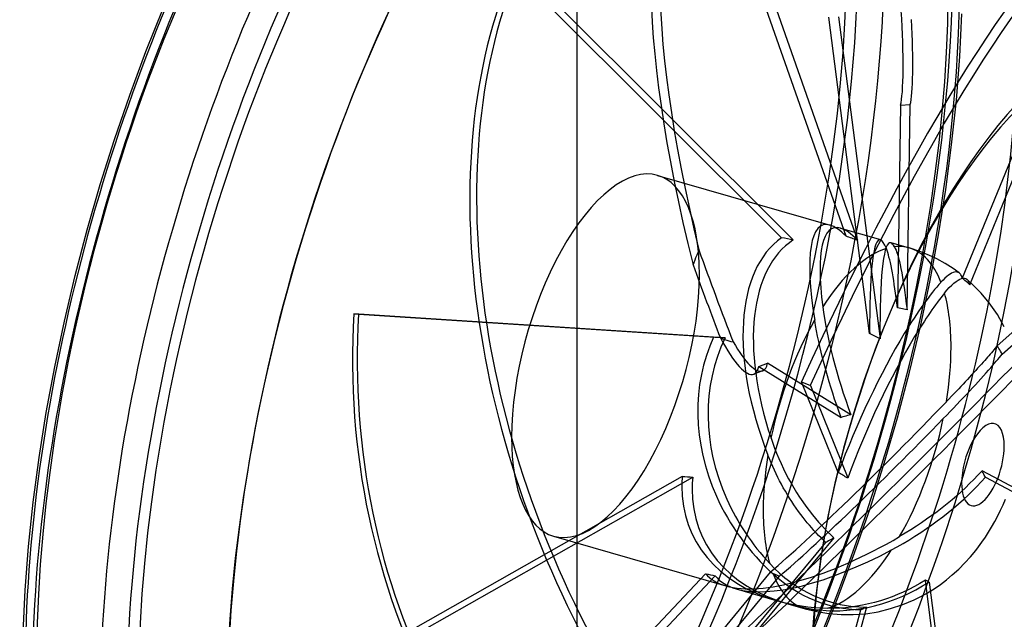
# Model space of a CAD drawing. Header units: millimetres. Extents: x -156 to 156, y -127 to 111.
# Tile 10 of 12: x 1 to 103, y -45 to 17. Entities that reach past the tile are written whole.
import ezdxf

# ---------------------------------------------------------------- set-up
doc = ezdxf.new("R2010")
doc.units = ezdxf.units.MM
doc.layers.add('HIDDEN', color=7, linetype='Continuous')
doc.layers.add('THICK', color=7, linetype='Continuous')

msp = doc.modelspace()

# ---------------------------------------------------------------- linework, layer by layer
at = {"layer": 'HIDDEN'}
for p, q in [((58.61, -87.59), (58.61, 53.75)), ((58.61, -87.59), (58.61, 53.75)), ((86.38, -5.41), (72.24, 34.86)), ((73.15, 35.19), (87.55, -5.82)), ((52.62, 22.47), (80.92, -5.78)), ((79.7, -5.57), (51.92, 22.17)), ((98.1, 13.17), (98.31, 17.57)), ((88.8, -15.46), (84.6, 17.21)), ((85.6, 17.26), (89.88, -16.01)), ((108.2, 14.37), (98.36, -9.75)), ((99.15, -10.43), (109.1, 13.99)), ((97.76, 8.65), (98.1, 13.17)), ((92, 8.14), (91.68, -12.82)), ((92, 8.14), (92.99, 8.19)), ((92.67, -13.02), (92.99, 8.19)), ((97.27, 4.03), (97.76, 8.65)), ((96.66, -0.58), (97.27, 4.03)), ((66.91, 0.88), (84.72, -4.26)), ((95.92, -5.26), (96.66, -0.58)), ((116.47, -3.82), (101.97, -16.72)), ((85.79, -4.57), (89.92, -5.76)), ((102.49, -17.59), (117.17, -4.54)), ((90.99, -6.07), (92.89, -6.62)), ((95.04, -9.98), (95.92, -5.26)), ((70.98, -7.34), (71.08, -7.08)), ((71.08, -7.08), (71.18, -6.81)), ((90.6, -6.87), (90.53, -6.68)), ((90.67, -7.09), (90.6, -6.87)), ((90.74, -7.32), (90.67, -7.09)), ((91.38, -6.51), (91.45, -6.66)), ((91.45, -6.66), (91.53, -6.85)), ((91.53, -6.85), (91.61, -7.09)), ((91.61, -7.09), (91.7, -7.36)), ((94.08, -7.02), (92.89, -6.62)), ((95.24, -7.51), (94.08, -7.02)), ((70.57, -8.38), (70.67, -8.12)), ((70.67, -8.12), (70.77, -7.86)), ((70.77, -7.86), (70.87, -7.6)), ((70.87, -7.6), (70.98, -7.34)), ((90.8, -7.58), (90.74, -7.32)), ((90.87, -7.84), (90.8, -7.58)), ((90.94, -8.14), (90.87, -7.84)), ((91.7, -7.36), (91.78, -7.67)), ((91.78, -7.67), (91.87, -8.01)), ((91.87, -8.01), (91.94, -8.36)), ((95.75, -7.76), (95.24, -7.51)), ((96.61, -8.24), (95.75, -7.76)), ((91.01, -8.47), (90.94, -8.14)), ((91.08, -8.83), (91.01, -8.47)), ((91.15, -9.2), (91.08, -8.83)), ((91.94, -8.36), (92.03, -8.76)), ((92.03, -8.76), (92.11, -9.2)), ((97.43, -8.76), (96.61, -8.24)), ((98.05, -9.2), (97.43, -8.76)), ((97.58, -9.12), (97.43, -9.17)), ((97.71, -9.1), (97.58, -9.12)), ((97.84, -9.11), (97.71, -9.1)), ((97.94, -9.14), (97.84, -9.11)), ((98.04, -9.2), (97.94, -9.14)), ((91.22, -9.6), (91.15, -9.2)), ((91.29, -10), (91.22, -9.6)), ((91.35, -10.41), (91.29, -10)), ((92.11, -9.2), (92.2, -9.68)), ((92.2, -9.68), (92.28, -10.19)), ((94.04, -14.72), (95.04, -9.98)), ((96.38, -9.95), (96.16, -10.17)), ((96.58, -9.75), (96.38, -9.95)), ((96.77, -9.58), (96.58, -9.75)), ((96.95, -9.44), (96.77, -9.58)), ((97.11, -9.33), (96.95, -9.44)), ((97.27, -9.24), (97.11, -9.33)), ((97.43, -9.17), (97.27, -9.24)), ((97.51, -10.25), (97.73, -10.08)), ((97.73, -10.08), (97.93, -9.94)), ((97.93, -9.94), (98.11, -9.84)), ((98.11, -9.26), (98.05, -9.2)), ((98.17, -9.33), (98.11, -9.26)), ((98.11, -9.84), (98.29, -9.77)), ((98.23, -9.41), (98.17, -9.33)), ((98.28, -9.51), (98.23, -9.41)), ((98.32, -9.62), (98.28, -9.51)), ((98.29, -9.77), (98.45, -9.73)), ((98.36, -9.75), (98.32, -9.62)), ((98.5, -9.86), (98.36, -9.75)), ((98.45, -9.73), (98.61, -9.74)), ((98.63, -9.97), (98.5, -9.86)), ((98.61, -9.74), (98.74, -9.78)), ((98.76, -10.08), (98.63, -9.97)), ((98.74, -9.78), (98.85, -9.85)), ((98.89, -10.19), (98.76, -10.08)), ((98.85, -9.85), (98.91, -9.91)), ((99.44, -10.38), (98.85, -9.85)), ((98.91, -9.91), (98.97, -9.99)), ((98.97, -9.99), (99.02, -10.08)), ((99.02, -10.08), (99.07, -10.18)), ((91.42, -10.84), (91.35, -10.41)), ((91.48, -11.3), (91.42, -10.84)), ((92.28, -10.19), (92.36, -10.7)), ((92.36, -10.7), (92.44, -11.23)), ((96.54, -11.29), (96.78, -10.99)), ((96.78, -10.99), (97.03, -10.72)), ((97.03, -10.72), (97.28, -10.47)), ((97.28, -10.47), (97.51, -10.25)), ((99.02, -10.31), (98.89, -10.19)), ((99.15, -10.43), (99.02, -10.31)), ((99.07, -10.18), (99.11, -10.3)), ((99.11, -10.3), (99.15, -10.43)), ((100.33, -11.3), (99.44, -10.38)), ((91.55, -11.78), (91.48, -11.3)), ((91.62, -12.29), (91.55, -11.78)), ((92.44, -11.23), (92.52, -11.79)), ((92.52, -11.79), (92.59, -12.39)), ((101.14, -12.28), (100.33, -11.3)), ((83.96, -12.71), (84.03, -13.28)), ((91.68, -12.82), (91.62, -12.29)), ((91.85, -12.85), (91.68, -12.82)), ((92.02, -12.88), (91.85, -12.85)), ((92.18, -12.91), (92.02, -12.88)), ((92.34, -12.95), (92.18, -12.91)), ((92.51, -12.98), (92.34, -12.95)), ((92.67, -13.02), (92.51, -12.98)), ((92.59, -12.39), (92.67, -13.02)), ((101.99, -13.49), (101.14, -12.28)), ((35.55, -13.42), (36.04, -13.45)), ((72.68, -15.85), (35.55, -13.42)), ((36.04, -13.45), (73.87, -15.92)), ((83.22, -14.62), (83.13, -14.08)), ((84.03, -13.28), (84.13, -13.89)), ((84.13, -13.89), (84.24, -14.53)), ((102.71, -14.76), (101.99, -13.49)), ((83.32, -15.17), (83.22, -14.62)), ((83.43, -15.73), (83.32, -15.17)), ((84.24, -14.53), (84.37, -15.21)), ((84.37, -15.21), (84.51, -15.89)), ((92.92, -19.45), (94.04, -14.72)), ((73.39, -15.92), (73.61, -16)), ((73.61, -16), (73.82, -16.08)), ((73.82, -16.08), (74.04, -16.14)), ((74.04, -16.14), (74.26, -16.21)), ((74.26, -16.21), (74.48, -16.27)), ((83.54, -16.28), (83.43, -15.73)), ((84.51, -15.89), (84.66, -16.57)), ((74.48, -16.27), (74.71, -16.32)), ((83.66, -16.82), (83.54, -16.28)), ((83.8, -17.39), (83.66, -16.82)), ((84.66, -16.57), (84.82, -17.24)), ((84.82, -17.24), (85, -17.94)), ((101.63, -17.14), (101.51, -17.28)), ((101.75, -16.99), (101.63, -17.14)), ((101.86, -16.85), (101.75, -16.99)), ((101.97, -16.72), (101.86, -16.85)), ((102.06, -16.86), (101.97, -16.72)), ((102.15, -17.01), (102.06, -16.86)), ((102.24, -17.15), (102.15, -17.01)), ((102.33, -17.3), (102.24, -17.15)), ((83.95, -17.99), (83.8, -17.39)), ((84.11, -18.6), (83.95, -17.99)), ((85, -17.94), (85.2, -18.68)), ((100.68, -18.24), (100.51, -18.43)), ((100.82, -18.08), (100.68, -18.24)), ((100.97, -17.91), (100.82, -18.08)), ((101.11, -17.75), (100.97, -17.91)), ((101.24, -17.59), (101.11, -17.75)), ((101.38, -17.44), (101.24, -17.59)), ((101.51, -17.28), (101.38, -17.44)), ((101.88, -18.33), (102.05, -18.14)), ((102.05, -18.14), (102.2, -17.95)), ((102.2, -17.95), (102.35, -17.76)), ((102.41, -17.44), (102.33, -17.3)), ((102.35, -17.76), (102.49, -17.59)), ((102.49, -17.59), (102.41, -17.44)), ((77.35, -18.86), (78.26, -18.53)), ((77.35, -18.86), (85.85, -24.13)), ((86.86, -23.85), (78.26, -18.53)), ((84.27, -19.22), (84.11, -18.6)), ((84.45, -19.84), (84.27, -19.22)), ((85.2, -18.68), (85.41, -19.43)), ((99.75, -19.28), (99.54, -19.51)), ((99.95, -19.05), (99.75, -19.28)), ((100.15, -18.84), (99.95, -19.05)), ((100.34, -18.63), (100.15, -18.84)), ((100.51, -18.43), (100.34, -18.63)), ((100.83, -19.53), (101.08, -19.25)), ((101.08, -19.25), (101.32, -18.99)), ((101.32, -18.99), (101.53, -18.74)), ((101.53, -18.74), (101.71, -18.53)), ((101.71, -18.53), (101.88, -18.33)), ((77.74, -19.33), (76.83, -19.67)), ((84.62, -20.44), (84.45, -19.84)), ((85.41, -19.43), (85.63, -20.18)), ((85.63, -20.18), (85.86, -20.91)), ((91.67, -24.18), (92.92, -19.45)), ((98.89, -20.21), (98.67, -20.45)), ((99.11, -19.98), (98.89, -20.21)), ((99.33, -19.74), (99.11, -19.98)), ((99.54, -19.51), (99.33, -19.74)), ((100.01, -20.44), (100.29, -20.13)), ((100.29, -20.13), (100.57, -19.83)), ((100.57, -19.83), (100.83, -19.53)), ((81.77, -20.44), (82.68, -20.82)), ((85.56, -29.83), (81.77, -20.44)), ((82.68, -20.82), (86.54, -30.39)), ((84.8, -21.02), (84.62, -20.44)), ((84.99, -21.62), (84.8, -21.02)), ((85.86, -20.91), (86.08, -21.62)), ((98, -21.17), (97.76, -21.42)), ((98.23, -20.92), (98, -21.17)), ((98.46, -20.68), (98.23, -20.92)), ((98.67, -20.45), (98.46, -20.68)), ((99.14, -21.38), (99.44, -21.06)), ((99.44, -21.06), (99.73, -20.75)), ((99.73, -20.75), (100.01, -20.44)), ((85.19, -22.24), (84.99, -21.62)), ((85.4, -22.86), (85.19, -22.24)), ((86.08, -21.62), (86.33, -22.35)), ((86.33, -22.35), (86.59, -23.1)), ((96.99, -22.23), (96.73, -22.5)), ((97.25, -21.95), (96.99, -22.23)), ((97.51, -21.69), (97.25, -21.95)), ((97.76, -21.42), (97.51, -21.69)), ((98.16, -22.43), (98.5, -22.07)), ((98.5, -22.07), (98.83, -21.72)), ((98.83, -21.72), (99.14, -21.38)), ((85.62, -23.49), (85.4, -22.86)), ((86.59, -23.1), (86.86, -23.85)), ((97.1, -23.53), (97.46, -23.17)), ((97.46, -23.17), (97.81, -22.8)), ((97.81, -22.8), (98.16, -22.43)), ((85.85, -24.13), (85.62, -23.49)), ((86.02, -24.08), (85.85, -24.13)), ((86.19, -24.03), (86.02, -24.08)), ((86.36, -23.99), (86.19, -24.03)), ((86.53, -23.94), (86.36, -23.99)), ((86.69, -23.9), (86.53, -23.94)), ((86.86, -23.85), (86.69, -23.9)), ((90.31, -28.87), (91.67, -24.18)), ((96.41, -24.25), (96.76, -23.89)), ((96.76, -23.89), (97.1, -23.53)), ((78.62, -26.27), (78.79, -26.78)), ((78.79, -26.78), (78.98, -27.3)), ((78.98, -27.3), (79.19, -27.83)), ((78.45, -28.42), (78.29, -28.02)), ((78.62, -28.82), (78.45, -28.42)), ((79.19, -27.83), (79.41, -28.36)), ((79.41, -28.36), (79.65, -28.9)), ((78.79, -29.21), (78.62, -28.82)), ((78.97, -29.59), (78.79, -29.21)), ((79.65, -28.9), (79.9, -29.43)), ((79.9, -29.43), (80.16, -29.95)), ((88.84, -33.53), (90.31, -28.87)), ((69.44, -30.23), (32.71, -51.07)), ((33.12, -51.53), (70.53, -30.29)), ((79.15, -29.97), (78.97, -29.59)), ((79.33, -30.34), (79.15, -29.97)), ((79.51, -30.69), (79.33, -30.34)), ((80.16, -29.95), (80.42, -30.46)), ((80.42, -30.46), (80.69, -30.94)), ((99.99, -30.09), (99.57, -30.54)), ((100.41, -29.64), (99.99, -30.09)), ((100.33, -30.79), (100.76, -30.31)), ((100.47, -29.76), (100.41, -29.64)), ((111.04, -35.29), (100.41, -29.64)), ((100.53, -29.87), (100.47, -29.76)), ((100.59, -29.98), (100.53, -29.87)), ((100.64, -30.09), (100.59, -29.98)), ((100.7, -30.2), (100.64, -30.09)), ((100.76, -30.31), (100.7, -30.2)), ((100.76, -30.31), (110.93, -35.72)), ((79.7, -31.04), (79.51, -30.69)), ((79.89, -31.4), (79.7, -31.04)), ((80.1, -31.76), (79.89, -31.4)), ((80.69, -30.94), (80.96, -31.41)), ((80.96, -31.41), (81.26, -31.89)), ((98.69, -31.4), (98.24, -31.82)), ((99.13, -30.97), (98.69, -31.4)), ((99.57, -30.54), (99.13, -30.97)), ((99.43, -31.72), (99.88, -31.26)), ((99.88, -31.26), (100.33, -30.79)), ((80.31, -32.12), (80.1, -31.76)), ((80.54, -32.48), (80.31, -32.12)), ((80.76, -32.83), (80.54, -32.48)), ((81.26, -31.89), (81.56, -32.37)), ((81.56, -32.37), (81.89, -32.84)), ((97.79, -32.22), (97.32, -32.63)), ((98.24, -31.82), (97.79, -32.22)), ((98.5, -32.6), (98.97, -32.16)), ((98.97, -32.16), (99.43, -31.72)), ((80.99, -33.18), (80.76, -32.83)), ((81.23, -33.52), (80.99, -33.18)), ((81.47, -33.85), (81.23, -33.52)), ((81.89, -32.84), (82.22, -33.31)), ((82.22, -33.31), (82.55, -33.76)), ((87.25, -38.14), (88.84, -33.53)), ((96.29, -33.47), (95.76, -33.89)), ((96.81, -33.05), (96.29, -33.47)), ((97.32, -32.63), (96.81, -33.05)), ((96.91, -33.96), (97.46, -33.51)), ((97.46, -33.51), (97.99, -33.05)), ((97.99, -33.05), (98.5, -32.6)), ((102.32, -33.73), (102.59, -33.15)), ((102.59, -33.15), (102.83, -32.58)), ((81.7, -34.17), (81.47, -33.85)), ((81.93, -34.48), (81.7, -34.17)), ((82.15, -34.74), (81.93, -34.48)), ((82.55, -33.76), (82.89, -34.19)), ((82.89, -34.19), (83.22, -34.59)), ((95.22, -34.28), (94.69, -34.66)), ((95.76, -33.89), (95.22, -34.28)), ((95.79, -34.83), (96.35, -34.4)), ((96.35, -34.4), (96.91, -33.96)), ((101.72, -34.89), (102.03, -34.31)), ((102.03, -34.31), (102.32, -33.73)), ((82.36, -35.01), (82.15, -34.74)), ((82.59, -35.28), (82.36, -35.01)), ((82.82, -35.54), (82.59, -35.28)), ((83.05, -35.8), (82.82, -35.54)), ((83.22, -34.59), (83.52, -34.94)), ((83.52, -34.94), (83.82, -35.28)), ((83.82, -35.28), (84.13, -35.61)), ((93.63, -35.38), (93.06, -35.75)), ((94.17, -35.02), (93.63, -35.38)), ((94.69, -34.66), (94.17, -35.02)), ((94.68, -35.62), (95.24, -35.22)), ((95.24, -35.22), (95.79, -34.83)), ((101.08, -35.99), (101.4, -35.47)), ((101.4, -35.47), (101.72, -34.89)), ((56.15, -36.4), (73.96, -41.54)), ((85.12, -36.57), (73.55, -50.52)), ((83.29, -36.06), (83.05, -35.8)), ((83.53, -36.32), (83.29, -36.06)), ((83.78, -36.57), (83.53, -36.32)), ((84.03, -36.81), (83.78, -36.57)), ((84.13, -35.61), (84.46, -35.94)), ((84.46, -35.94), (84.79, -36.26)), ((84.79, -36.26), (85.12, -36.57)), ((85.12, -36.57), (84.98, -36.66)), ((92.48, -36.1), (91.9, -36.45)), ((93.06, -35.75), (92.48, -36.1)), ((92.86, -36.8), (93.48, -36.41)), ((93.48, -36.41), (94.09, -36.02)), ((94.09, -36.02), (94.68, -35.62)), ((100.4, -37.01), (100.75, -36.5)), ((100.75, -36.5), (101.08, -35.99)), ((72.85, -50.83), (84.28, -37.05)), ((84.28, -37.05), (84.03, -36.81)), ((84.42, -36.97), (84.28, -37.05)), ((84.56, -36.89), (84.42, -36.97)), ((84.7, -36.81), (84.56, -36.89)), ((84.84, -36.74), (84.7, -36.81)), ((84.98, -36.66), (84.84, -36.74)), ((91.07, -37.81), (91.65, -37.5)), ((91.65, -37.5), (92.25, -37.16)), ((92.25, -37.16), (92.86, -36.8)), ((99.76, -37.87), (100.03, -37.52)), ((100.03, -37.52), (100.4, -37.01)), ((85.56, -42.67), (87.25, -38.14)), ((98.64, -39.16), (99.22, -38.52)), ((99.22, -38.52), (99.76, -37.87)), ((78.49, -39.24), (78.98, -39.74)), ((98.01, -39.8), (98.64, -39.16)), ((71.87, -40.28), (45.08, -68.72)), ((45.57, -69.46), (72.86, -40.49)), ((78.54, -40.11), (65.4, -56.03)), ((66.1, -56.75), (79.49, -40.53)), ((79.36, -40.79), (78.86, -40.35)), ((78.98, -39.74), (79.5, -40.23)), ((79.5, -40.23), (80.06, -40.7)), ((96.74, -40.9), (97.33, -40.41)), ((97.33, -40.41), (98.01, -39.8)), ((79.87, -41.2), (79.36, -40.79)), ((80.39, -41.57), (79.87, -41.2)), ((80.06, -40.7), (80.65, -41.16)), ((80.91, -41.92), (80.39, -41.57)), ((80.65, -41.16), (81.26, -41.57)), ((81.26, -41.57), (81.86, -41.94)), ((93.42, -41.61), (92.84, -41.91)), ((94, -41.29), (93.42, -41.61)), ((93.58, -41.93), (94.27, -41.55)), ((94.57, -40.95), (94, -41.29)), ((94.27, -41.55), (94.95, -41.14)), ((94.64, -40.99), (94.57, -40.95)), ((97.32, -62.79), (94.57, -40.95)), ((94.7, -41.02), (94.64, -40.99)), ((94.76, -41.05), (94.7, -41.02)), ((94.82, -41.08), (94.76, -41.05)), ((94.89, -41.11), (94.82, -41.08)), ((94.95, -41.14), (94.89, -41.11)), ((94.95, -41.14), (97.73, -63.25)), ((95.46, -41.83), (96.11, -41.38)), ((96.11, -41.38), (96.74, -40.9)), ((75.03, -41.85), (79.16, -43.04)), ((81.42, -42.23), (80.91, -41.92)), ((81.98, -42.53), (81.42, -42.23)), ((81.86, -41.94), (82.45, -42.27)), ((82.55, -42.81), (81.98, -42.53)), ((82.45, -42.27), (83.08, -42.57)), ((83.08, -42.57), (83.75, -42.85)), ((83.78, -47.11), (85.56, -42.67)), ((91.13, -42.66), (90.54, -42.87)), ((91.69, -42.43), (91.13, -42.66)), ((91.53, -42.88), (92.23, -42.59)), ((92.27, -42.19), (91.69, -42.43)), ((92.23, -42.59), (92.9, -42.28)), ((92.84, -41.91), (92.27, -42.19)), ((92.9, -42.28), (93.58, -41.93)), ((93.41, -42.97), (94.1, -42.63)), ((94.1, -42.63), (94.78, -42.25)), ((94.78, -42.25), (95.46, -41.83)), ((80.23, -43.35), (82.13, -43.9)), ((83.14, -43.06), (82.55, -42.81)), ((83.73, -43.28), (83.14, -43.06)), ((84.31, -43.47), (83.73, -43.28)), ((83.75, -42.85), (84.42, -43.09)), ((84.88, -43.63), (84.31, -43.47)), ((84.42, -43.09), (85.1, -43.3)), ((85.46, -43.76), (84.88, -43.63)), ((85.1, -43.3), (85.76, -43.46)), ((85.76, -43.46), (86.41, -43.58)), ((86.41, -43.58), (87.08, -43.66)), ((87.48, -43.64), (86.91, -43.73)), ((87.08, -43.66), (87.77, -43.72)), ((88.08, -43.54), (87.48, -43.64)), ((87.77, -43.72), (88.47, -43.73)), ((88.69, -43.41), (88.08, -43.54)), ((88.6, -43.76), (89.32, -43.59)), ((89.32, -43.25), (88.69, -43.41)), ((89.94, -43.07), (89.32, -43.25)), ((89.32, -43.59), (90.06, -43.39)), ((90.54, -42.87), (89.94, -43.07)), ((90.06, -43.39), (90.8, -43.15)), ((90.8, -43.15), (91.53, -42.88)), ((90.97, -43.89), (92.23, -43.47)), ((92.23, -43.47), (93.41, -42.97)), ((81.12, -69.02), (87.9, -44.02)), ((88.47, -43.73), (81.61, -69.04)), ((82.13, -43.9), (83.35, -44.2)), ((83.35, -44.2), (84.59, -44.4)), ((83.65, -44.02), (84.3, -44.08)), ((84.3, -44.08), (84.99, -44.11)), ((85.1, -43.85), (84.5, -43.84)), ((84.59, -44.4), (85.85, -44.51)), ((84.99, -44.11), (85.71, -44.1)), ((85.71, -43.83), (85.1, -43.85)), ((86.05, -43.87), (85.46, -43.76)), ((86.32, -43.79), (85.71, -43.83)), ((85.71, -44.1), (86.45, -44.06)), ((85.85, -44.51), (87.11, -44.51)), ((86.66, -43.95), (86.05, -43.87)), ((86.91, -43.73), (86.32, -43.79)), ((86.45, -44.06), (87.18, -43.99)), ((87.27, -44), (86.66, -43.95)), ((87.11, -44.51), (88.4, -44.41)), ((87.18, -43.99), (87.9, -43.89)), ((87.9, -44.02), (87.27, -44)), ((87.9, -43.89), (88.6, -43.76)), ((87.99, -43.98), (87.9, -44.02)), ((88.09, -43.93), (87.99, -43.98)), ((88.18, -43.88), (88.09, -43.93)), ((88.28, -43.84), (88.18, -43.88)), ((88.38, -43.79), (88.28, -43.84)), ((88.47, -43.73), (88.38, -43.79)), ((88.4, -44.41), (89.67, -44.21)), ((89.67, -44.21), (90.97, -43.89))]:
    msp.add_line(p, q, dxfattribs=at)
for centre, major_axis, ratio, start_param, end_param in [((44.61, -12.88), (23.85, 82.63), 0.433013, -0.982794, 2.158799), ((44.61, -12.88), (23.19, 80.32), 0.433013, -2.55359, 0), ((55.11, -15.91), (-23.19, -80.32), 0.433013, 0.588003, 3.141593), ((44.61, -12.88), (23.19, 80.32), 0.433013, 0.588003, 3.141593), ((64.17, -18.52), (-23.19, -80.32), 0.433013, 0.588003, 2.793234), ((63.31, -18.27), (-22.63, -78.4), 0.433013, -2.55359, 0.000002), ((63.31, -18.27), (-22.63, -78.4), 0.433013, 0.588003, 2.793262), ((94.92, -29.74), (23.91, -64.34), 0.246408, 3.141591, 4.284039), ((95.83, -29.41), (-23.91, 64.34), 0.246408, -0.000001, 1.122263), ((87.85, -35.51), (-26.62, -63.27), 0.169219, -2.955556, -1.739523), ((88.76, -35.89), (26.62, 63.27), 0.169219, 0.20622, 1.40207), ((46.34, -13.38), (-24.41, -84.55), 0.433013, 0.588003, 2.158799), ((44.61, -12.88), (23.85, 82.63), 0.433013, -2.55359, -0.982794), ((97.19, -22.03), (-27.53, 62.88), 0.644207, 0.546449, 1.742299), ((53.37, -15.41), (-24.41, -84.55), 0.433013, 0.588003, 2.158799), ((96.49, -22.34), (27.53, -62.88), 0.644207, -2.595144, -1.379111), ((55.11, -15.91), (-23.85, -82.63), 0.433013, 0.588003, 2.158799), ((91.34, 16.62), (0.46, -8.79), 0.090524, 0.259418, 1.709757), ((92.34, 16.68), (-0.46, 8.79), 0.090524, -2.882175, -1.542412), ((106.09, -30.62), (-12.9, -44.68), 0.433013, -2.55359, 0.000002), ((61.53, -17.76), (5.38, 18.64), 0.433013, 0.000007, 2.158799), ((61.53, -17.76), (5.38, 18.64), 0.433013, -0.982794, 0.000007), ((86.49, -30.49), (-48.9, -48.17), 0.056422, 1.069989, 2.286022), ((87.19, -31.2), (48.9, 48.17), 0.056422, -2.071604, -0.875753), ((91.31, -26.36), (7.34, -22.1), 0.211398, 2.997821, 4.054772), ((92.38, -26.67), (7.34, -22.1), 0.211398, 2.997875, 3.960927), ((91.31, -26.36), (7.34, -22.1), 0.211398, 2.740515, 2.997821), ((92.38, -26.67), (7.34, -22.1), 0.211398, 2.72643, 2.997875), ((91.31, -26.36), (-10.86, 21.23), 0.526819, 0.069162, 1.38342), ((92.38, -26.67), (-10.86, 21.23), 0.526819, 0.055078, 1.289575), ((51.36, -14.83), (-91.2, 11.48), 0.144801, -1.882568, -1.868483), ((51.36, -14.83), (-90.36, 24.38), 0.206571, -1.926479, -1.912394), ((91.31, -26.36), (1.47, -20.6), 0.098721, 3.103291, 4.088139), ((92.38, -26.67), (1.47, -20.6), 0.098721, 3.104522, 4.088139), ((91.31, -26.36), (1.47, -20.6), 0.098721, 2.833472, 3.103291), ((92.38, -26.67), (1.47, -20.6), 0.098721, 2.927317, 3.104522), ((81.17, 18.05), (-27.64, 88.9), 0.186565, 1.795819, 1.909147), ((87.51, -25.26), (5.38, 18.64), 0.433013, 0.271874, 0.963427), ((87.51, -25.26), (5.38, 18.64), 0.433013, 0.000107, 0.178028), ((87.51, -25.26), (5.38, 18.64), 0.433013, -0.000023, 0.000107), ((87.51, -25.26), (5.38, 18.64), 0.433013, -0.513524, -0.000023), ((79.93, 19.04), (-28.07, 90.25), 0.186565, 1.820968, 1.909916), ((61.53, -17.76), (5.38, 18.64), 0.433013, -3.141586, -0.982794), ((91.31, -26.36), (7.88, 17.91), 0.205622, 0.541114, 1.010383), ((92.38, -26.67), (7.88, 17.91), 0.205622, 0.634959, 1.010383), ((87.51, -25.26), (5.38, 18.64), 0.433013, -0.982794, -0.60737), ((95.13, -17.32), (-3.1, -68.57), 0.869848, -1.588221, -0.372188), ((95.62, -17.34), (3.1, 68.57), 0.869848, 1.553372, 2.749222), ((87.51, -25.26), (5.38, 18.64), 0.433013, 1.057272, 1.748825), ((91.31, -26.36), (1.47, -20.6), 0.098721, -2.195046, -2.135456), ((92.38, -26.67), (1.47, -20.6), 0.098721, -2.195046, -2.121372), ((91.31, -26.36), (-15.5, 15.06), 0.866402, 0.294495, 1.139484), ((92.38, -26.67), (-15.5, 15.06), 0.866402, 0.280411, 1.139484), ((51.36, -14.83), (-86.93, 4.9), 0.002123, -1.832579, -1.818494), ((73.77, -11.42), (3.07, -8.25), 0.246408, -1.087594, -0.000001), ((91.31, -26.36), (7.88, 17.91), 0.205622, 1.010383, 1.855371), ((92.38, -26.67), (7.88, 17.91), 0.205622, 1.010383, 1.869455), ((51.36, -14.83), (-84.89, 36.88), 0.167054, -1.967938, -1.953853), ((74.68, -11.08), (-3.07, 8.25), 0.246408, 2.164575, 3.14152), ((87.51, -25.26), (5.38, 18.64), 0.433013, -1.298923, -0.982794), ((73.77, -11.42), (3.07, -8.25), 0.246408, -0.000001, 0.362745), ((74.68, -11.08), (-3.07, 8.25), 0.246408, 3.14152, 3.504338), ((91.31, -26.36), (15.57, 15.69), 0.053728, -2.583802, -1.269544), ((92.38, -26.67), (15.57, 15.69), 0.053728, -2.597886, -1.363389), ((87.51, -25.26), (5.38, 18.64), 0.433013, -2.084321, -1.392768), ((100.5, -29.01), (-1.22, -4.23), 0.433013, 2.158799, 5.300392), ((61.53, -17.76), (5.38, 18.64), 0.433013, 2.158799, 3.141599), ((100.5, -29.01), (-1.22, -4.23), 0.433013, 0.588003, 2.158799), ((87.51, -25.26), (5.38, 18.64), 0.433013, 1.84267, 2.158799), ((91.31, -26.36), (-20.8, -9.89), 0.693516, -0.378159, -0.318569), ((51.36, -14.83), (79.66, -8.58), 0.172169, -1.323355, -1.309271), ((92.38, -26.67), (-20.8, -9.89), 0.693516, -0.392243, -0.318569), ((51.36, -14.83), (77.67, -42.3), 0.03961, 1.122477, 1.136562), ((91.31, -26.36), (-20.8, -9.89), 0.693516, -0.318569, 0.66628), ((100.5, -29.01), (-1.22, -4.23), 0.433013, -0.982794, 0.588003), ((92.38, -26.67), (-20.8, -9.89), 0.693516, -0.318569, 0.665048), ((91.31, -26.36), (-15.5, 15.06), 0.866402, 1.139484, 1.608753), ((92.38, -26.67), (-15.5, 15.06), 0.866402, 1.139484, 1.514908), ((87.51, -25.26), (5.38, 18.64), 0.433013, 2.158799, 2.534223), ((91.31, -26.36), (-19.62, -13.68), 0.369308, 0.291044, 1.347995), ((92.38, -26.67), (-19.62, -13.68), 0.369308, 0.290995, 1.25415), ((87.51, -25.26), (5.38, 18.64), 0.433013, -2.869719, -2.178166), ((91.31, -26.36), (-19.62, -13.68), 0.369308, 0.033737, 0.291044), ((51.36, -14.83), (73.26, -23.27), 0.251061, -1.208463, -1.194379), ((92.38, -26.67), (-19.62, -13.68), 0.369308, 0.019653, 0.290995), ((51.36, -14.83), (72.44, -37.7), 0.134581, -1.117163, -1.103079), ((87.51, -25.26), (5.38, 18.64), 0.433013, 2.628068, 3.141569), ((91.31, -26.36), (-20.8, -9.89), 0.693516, 0.66628, 0.936099), ((92.38, -26.67), (-20.8, -9.89), 0.693516, 0.665048, 0.842253), ((88.06, -23.08), (-57.18, -37.97), 0.454221, 0.474554, 1.690588), ((87.51, -25.26), (5.38, 18.64), 0.433013, -3.141486, -2.963564), ((87.51, -25.26), (5.38, 18.64), 0.433013, 3.141569, 3.1417)]:
    msp.add_ellipse(centre, major_axis=major_axis, ratio=ratio, start_param=start_param, end_param=end_param, dxfattribs=at)
at = {"layer": 'THICK'}
for p, q in [((14.08, 13.69), (15.85, 18.12)), ((12.4, 9.17), (14.08, 13.69)), ((10.82, 4.57), (12.4, 9.17)), ((9.36, -0.07), (10.82, 4.57)), ((8, -4.75), (9.36, -0.07)), ((6.77, -9.46), (8, -4.75)), ((5.65, -14.18), (6.77, -9.46)), ((4.65, -18.91), (5.65, -14.18)), ((3.78, -23.61), (4.65, -18.91)), ((3.04, -28.28), (3.78, -23.61)), ((2.43, -32.88), (3.04, -28.28)), ((1.95, -37.48), (2.43, -32.88)), ((1.61, -41.98), (1.95, -37.48)), ((1.41, -46.37), (1.61, -41.98))]:
    msp.add_line(p, q, dxfattribs=at)
for centre, major_axis, start_param, end_param in [((46.34, -13.38), (-24.41, -84.55), -3.141486, -0.982794), ((55.11, -15.91), (-23.85, -82.63), 2.90479, 5.300392), ((53.37, -15.41), (-24.41, -84.55), -3.141486, -0.982794), ((55.11, -15.91), (-23.19, -80.32), -2.55359, 0), ((64.17, -18.52), (-23.19, -80.32), -2.55359, 0), ((106.95, -30.87), (-13.45, -46.6), -2.55359, 0.000002)]:
    msp.add_ellipse(centre, major_axis=major_axis, ratio=0.433013, start_param=start_param, end_param=end_param, dxfattribs=at)

doc.saveas('drawing.dxf')
